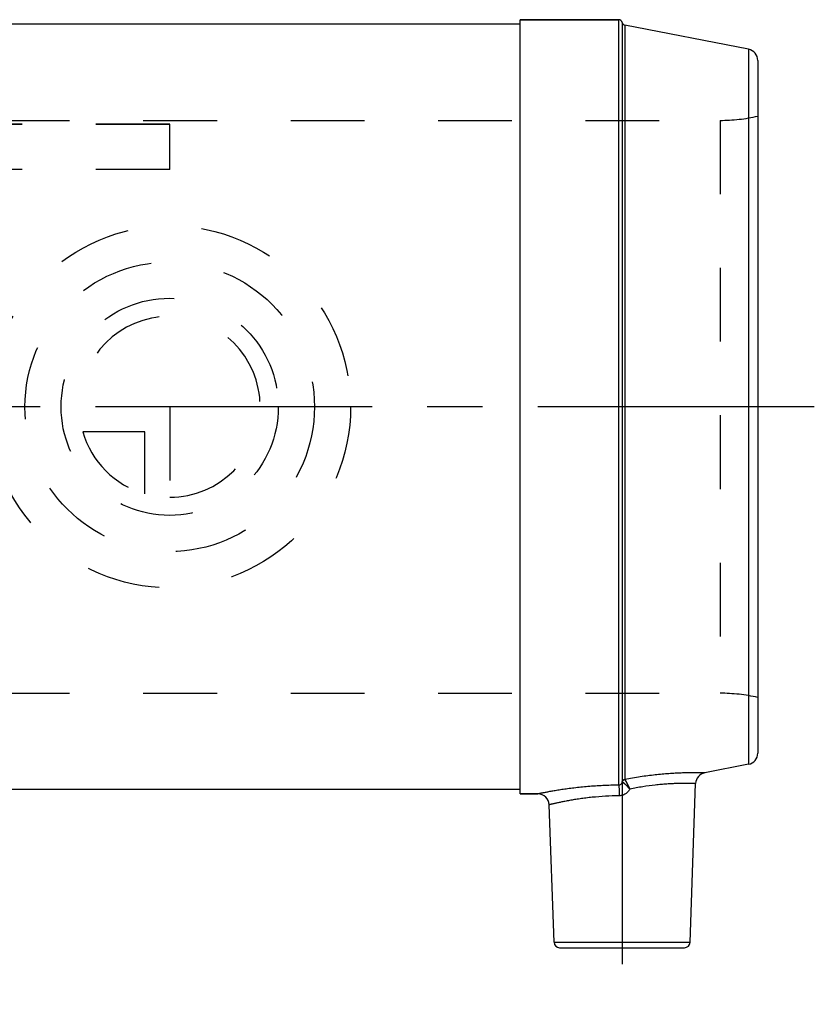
# Model space of a CAD drawing. Header units: millimetres. Extents: x 408 to 592, y 454 to 546.
# Tile 4 of 4: x 522 to 592, y 454 to 541. Entities that reach past the tile are written whole.
import ezdxf

# ---------------------------------------------------------------- set-up
doc = ezdxf.new("R2010")
doc.units = ezdxf.units.MM
doc.header["$LTSCALE"] = 65.185185
doc.linetypes.add('CENTER', pattern=[0.6, 0.375, -0.075, 0.075, -0.075])
doc.linetypes.add('HIDDEN', pattern=[0.2, 0.1, -0.1])
for name, color, linetype in [('ACHSEN_S', 7, 'CONTINUOUS'), ('KOERPER', 7, 'CONTINUOUS'), ('KONST.EL_MIT_GEO', 7, 'CONTINUOUS'), ('KURVEN', 7, 'CONTINUOUS')]:
    doc.layers.add(name, color=color, linetype=linetype)

msp = doc.modelspace()

# ---------------------------------------------------------------- linework, layer by layer
at = {"layer": 'ACHSEN_S', "color": 2, "linetype": 'CENTER'}
msp.add_line((592.5, 506.8), (407.5, 506.8), dxfattribs=at)
at = {"layer": 'KOERPER', "color": 7, "linetype": 'Continuous'}
for p, q in [((566.5, 540.625), (433.5, 540.625)), ((566.5, 541.025), (575.209, 541.025)), ((566.5, 472.575), (566.5, 541.025)), ((566.5, 472.975), (433.5, 472.975)), ((581.517, 459.458), (582.007, 473.493)), ((566.5, 472.575), (568.059, 472.575)), ((569.483, 459.458), (569.059, 471.61))]:
    msp.add_line(p, q, dxfattribs=at)
at = {"layer": 'KOERPER', "color": 8, "linetype": 'HIDDEN'}
for p, q in [((415.833, 532.125), (584.167, 532.125)), ((415.833, 481.475), (584.167, 481.475))]:
    msp.add_line(p, q, dxfattribs=at)
at = {"layer": 'KOERPER', "color": 2, "linetype": 'CENTER'}
msp.add_line((575.5, 481.975), (575.5, 453.975), dxfattribs=at)
at = {"layer": 'KONST.EL_MIT_GEO', "color": 7, "linetype": 'Continuous'}
for p, q in [((575.209, 541.025), (566.5, 541.025)), ((575.209, 473.352), (575.209, 541.025)), ((575.505, 540.777), (575.505, 473.639)), ((586.691, 538.407), (575.743, 540.535)), ((575.743, 540.535), (575.743, 473.875)), ((586.691, 538.407), (586.691, 475.193)), ((587.5, 537.426), (587.5, 476.174)), ((586.691, 475.193), (582.816, 474.439)), ((581.517, 459.458), (582.007, 473.493)), ((568.059, 472.575), (566.5, 472.575)), ((569.483, 459.458), (569.059, 471.61)), ((569.483, 459.458), (581.517, 459.458)), ((569.983, 458.975), (581.017, 458.975))]:
    msp.add_line(p, q, dxfattribs=at)
at = {"layer": 'KONST.EL_MIT_GEO', "color": 8, "linetype": 'HIDDEN'}
for p, q in [((415.833, 532.125), (584.167, 532.125)), ((584.167, 532.125), (584.167, 481.475)), ((535.5, 531.8), (464.5, 531.8)), ((535.5, 531.769), (464.5, 531.769)), ((535.5, 527.769), (535.5, 531.8)), ((535.5, 527.769), (464.5, 527.769)), ((415.833, 481.475), (584.167, 481.475))]:
    msp.add_line(p, q, dxfattribs=at)
at = {"layer": 'KONST.EL_MIT_GEO', "color": 7, "linetype": 'Continuous'}
for centre, radius, start, end in [((575.209, 540.725), 0.3, 10.06553, 90), ((575.8, 540.83), 0.3, 190.06553, 259), ((586.5, 537.426), 1, 0, 79), ((586.5, 476.174), 1, 281, 360), ((583.006, 473.458), 1, 101, 178), ((568.059, 471.575), 1, 2, 90), ((569.983, 459.475), 0.5, 182, 270), ((581.017, 459.475), 0.5, 270, 358)]:
    msp.add_arc(centre, radius, start, end, dxfattribs=at)
at = {"layer": 'KONST.EL_MIT_GEO', "color": 8, "linetype": 'HIDDEN'}
for centre, start, end in [((584.167, 547.125), 270, 282.83857), ((584.167, 466.475), 77.16143, 90)]:
    msp.add_arc(centre, 15, start, end, dxfattribs=at)
at = {"layer": 'KONST.EL_MIT_GEO', "color": 7, "linetype": 'Continuous'}
for points, knots in [([(582.816, 474.439), (582.813, 474.439), (582.806, 474.44), (582.795, 474.44), (582.772, 474.441), (582.732, 474.441), (582.672, 474.443), (582.594, 474.444), (582.458, 474.446), (582.248, 474.449), (581.949, 474.45), (581.589, 474.447), (581.174, 474.439), (580.707, 474.425), (580.194, 474.4), (579.429, 474.352), (578.397, 474.259), (577.095, 474.092), (576.202, 473.942), (575.748, 473.857)], [0, 0, 0, 0, 0.001221, 0.002746, 0.004879, 0.010965, 0.019461, 0.030343, 0.043579, 0.076961, 0.119241, 0.169966, 0.228609, 0.294579, 0.367226, 0.445855, 0.618056, 0.804931, 1, 1, 1, 1]), ([(575.505, 473.639), (575.5, 473.605), (575.48, 473.535), (575.419, 473.441), (575.325, 473.372), (575.248, 473.353), (575.209, 473.352)], [0, 0, 0, 0, 0.232651, 0.480571, 0.738472, 1, 1, 1, 1]), ([(575.505, 473.639), (575.51, 473.668), (575.529, 473.724), (575.583, 473.796), (575.656, 473.85), (575.713, 473.87), (575.743, 473.875)], [0, 0, 0, 0, 0.247617, 0.496714, 0.747612, 1, 1, 1, 1]), ([(575.505, 473.639), (575.505, 473.638), (575.507, 473.633), (575.512, 473.63), (575.516, 473.628)], [0, 0, 0, 0, 0.186577, 1, 1, 1, 1]), ([(575.516, 473.628), (575.528, 473.683), (575.587, 473.788), (575.693, 473.845), (575.748, 473.857)], [0, 0, 0, 0, 0.498672, 1, 1, 1, 1]), ([(575.516, 473.628), (575.528, 473.62), (575.56, 473.601), (575.617, 473.562), (575.691, 473.506), (575.816, 473.4), (575.985, 473.231), (576.116, 473.08), (576.184, 472.997)], [0, 0, 0, 0, 0.046484, 0.121977, 0.223949, 0.349022, 0.652617, 1, 1, 1, 1]), ([(575.743, 473.875), (575.743, 473.87), (575.744, 473.864), (575.748, 473.858), (575.748, 473.857)], [0, 0, 0, 0, 0.741249, 1, 1, 1, 1]), ([(576.184, 472.997), (576.138, 473.095), (576.049, 473.28), (575.938, 473.499), (575.859, 473.649), (575.811, 473.736), (575.775, 473.804), (575.755, 473.841), (575.748, 473.857)], [0, 0, 0, 0, 0.338514, 0.637347, 0.76271, 0.867279, 0.947498, 1, 1, 1, 1]), ([(575.209, 473.352), (574.744, 473.348), (573.832, 473.322), (572.511, 473.234), (571.469, 473.127), (570.701, 473.029), (570.184, 472.955), (569.714, 472.881), (569.297, 472.811), (568.935, 472.746), (568.671, 472.697), (568.49, 472.662), (568.378, 472.64), (568.283, 472.621), (568.205, 472.605), (568.144, 472.592), (568.104, 472.584), (568.081, 472.579), (568.07, 472.577), (568.063, 472.576), (568.06, 472.575), (568.059, 472.575)], [0, 0, 0, 0, 0.193875, 0.37977, 0.551329, 0.62984, 0.702537, 0.768724, 0.827733, 0.878931, 0.921734, 0.939822, 0.955623, 0.969084, 0.980162, 0.988818, 0.995023, 0.997199, 0.998755, 0.999689, 1, 1, 1, 1]), ([(575.209, 473.352), (575.212, 473.336), (575.217, 473.295), (575.223, 473.223), (575.229, 473.127), (575.237, 472.961), (575.244, 472.719), (575.247, 472.517), (575.248, 472.41)], [0, 0, 0, 0, 0.051518, 0.129705, 0.232522, 0.357205, 0.658136, 1, 1, 1, 1]), ([(576.184, 472.997), (576.137, 472.913), (576.023, 472.756), (575.801, 472.567), (575.537, 472.441), (575.344, 472.41), (575.248, 472.41)], [0, 0, 0, 0, 0.250152, 0.500193, 0.750173, 1, 1, 1, 1]), ([(582.007, 473.493), (582.006, 473.493), (582.004, 473.492), (581.999, 473.493), (581.99, 473.493), (581.978, 473.494), (581.963, 473.494), (581.936, 473.495), (581.893, 473.497), (581.832, 473.498), (581.757, 473.5), (581.67, 473.502), (581.569, 473.504), (581.455, 473.506), (581.279, 473.508), (581.029, 473.508), (580.694, 473.505), (580.315, 473.495), (579.895, 473.476), (579.439, 473.448), (578.95, 473.409), (578.245, 473.337), (577.317, 473.211), (576.567, 473.075), (576.184, 472.997)], [0, 0, 0, 0, 0.000293, 0.001171, 0.002633, 0.00468, 0.007309, 0.01052, 0.018679, 0.029139, 0.041879, 0.056873, 0.074088, 0.09349, 0.115039, 0.164395, 0.221752, 0.286642, 0.358528, 0.436812, 0.52083, 0.609857, 0.799784, 1, 1, 1, 1]), ([(575.248, 472.41), (574.839, 472.406), (574.039, 472.378), (573.058, 472.3), (572.313, 472.215), (571.795, 472.146), (571.312, 472.071), (570.867, 471.995), (570.465, 471.92), (570.108, 471.848), (569.841, 471.791), (569.652, 471.75), (569.53, 471.722), (569.422, 471.697), (569.328, 471.675), (569.248, 471.656), (569.19, 471.642), (569.15, 471.632), (569.127, 471.626), (569.106, 471.622), (569.09, 471.617), (569.077, 471.614), (569.068, 471.612), (569.063, 471.611), (569.061, 471.61), (569.059, 471.61), (569.059, 471.61)], [0, 0, 0, 0, 0.196238, 0.383752, 0.472127, 0.555868, 0.634251, 0.706593, 0.772249, 0.83061, 0.881109, 0.903246, 0.923227, 0.940998, 0.956508, 0.969712, 0.98057, 0.98511, 0.989051, 0.992391, 0.995127, 0.997258, 0.998781, 0.999314, 0.999695, 1, 1, 1, 1])]:
    msp.add_open_spline(points, degree=3, knots=knots, dxfattribs=at)
at = {"layer": 'KONST.EL_MIT_GEO', "color": 8, "linetype": 'HIDDEN'}
for points, knots in [([(575.516, 473.628), (575.514, 473.629), (575.51, 473.632), (575.506, 473.635), (575.505, 473.639)], [0, 0, 0, 0, 0.324995, 1, 1, 1, 1]), ([(576.184, 472.997), (576.116, 473.08), (575.985, 473.231), (575.816, 473.4), (575.691, 473.506), (575.617, 473.562), (575.56, 473.601), (575.528, 473.62), (575.516, 473.628)], [0, 0, 0, 0, 0.347382, 0.650977, 0.776051, 0.878023, 0.953515, 1, 1, 1, 1]), ([(575.748, 473.857), (575.755, 473.841), (575.775, 473.804), (575.811, 473.736), (575.859, 473.649), (575.938, 473.499), (576.049, 473.28), (576.138, 473.095), (576.184, 472.997)], [0, 0, 0, 0, 0.052502, 0.132721, 0.23729, 0.362653, 0.661486, 1, 1, 1, 1])]:
    msp.add_open_spline(points, degree=3, knots=knots, dxfattribs=at)
at = {"layer": 'KURVEN', "color": 8, "linetype": 'HIDDEN'}
for p, q in [((535.5, 506.8), (525.9, 506.8)), ((535.5, 506.8), (535.5, 497.2)), ((533.3, 504.6), (527.808, 504.6)), ((533.3, 499.108), (533.3, 504.6))]:
    msp.add_line(p, q, dxfattribs=at)
for radius in [16, 12.8, 9.6]:
    msp.add_circle((535.5, 506.8), radius, dxfattribs=at)
for start, end in [(270, 180), (195.96201, 254.03799)]:
    msp.add_arc((535.5, 506.8), 8, start, end, dxfattribs=at)

doc.saveas('drawing.dxf')
